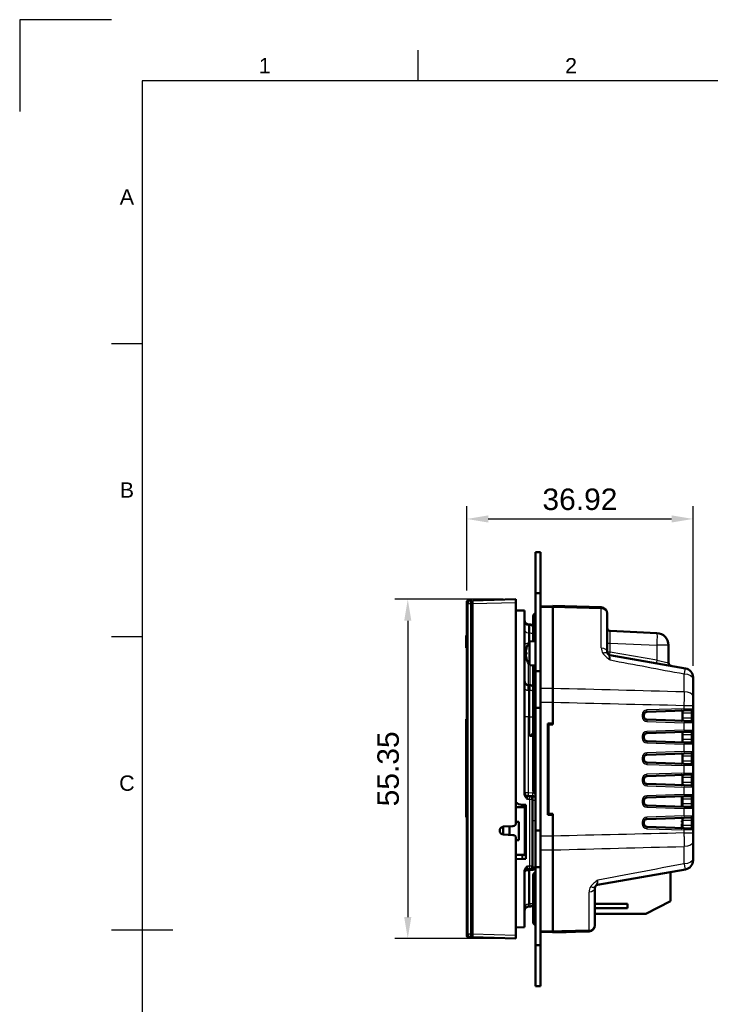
# Model space of a CAD drawing. Header units: millimetres. Extents: x 0 to 420, y 0 to 297.
# Tile 2 of 11: x 0 to 113, y 136 to 297. Entities that reach past the tile are written whole.
import ezdxf
from ezdxf.enums import TextEntityAlignment as Align

# ---------------------------------------------------------------- set-up
doc = ezdxf.new("R2010")
doc.units = ezdxf.units.MM
doc.header["$LTSCALE"] = 0.75
for name, color, linetype, lineweight in [('BORDER', 7, 'Continuous', 25), ('FD_Dimensions', 7, 'Continuous', 25), ('Visible', 7, 'Continuous', 50), ('Visible Narrow', 7, 'Continuous', 25)]:
    doc.layers.add(name, color=color, linetype=linetype, lineweight=lineweight)
doc.styles.add('FusionTitle', font='arial.ttf')
doc.styles.get("Standard").update_dxf_attribs({"font": 'arial.ttf'})
doc.dimstyles.new('Dim-ISO-25', dxfattribs={"dimtxt": 3.5, "dimasz": 3.5, "dimexe": 2.1, "dimexo": 2.1, "dimgap": 1.4, "dimtad": 1, "dimzin": 12, "dimdsep": 46, "dimtxsty": 'Standard', "dimcen": 0, "dimazin": 3, "dimtp": 0.1, "dimtm": 0.1, "dimtfac": 0.714286, "dimtmove": 0, "dimatfit": 3, "dimfxl": 1, "dimtzin": 12, "dimarcsym": 0})

# ---------------------------------------------------------------- blocks, each defined once
blk = doc.blocks.new('ISO_A3_SHEET')
at = {"layer": 'BORDER'}
for p, q in [((65, 292), (65, 287)), ((410, 287), (20, 287)), ((20, 287), (20, 10)), ((15, 244.16666), (20, 244.16666)), ((15, 196.33333), (20, 196.33333)), ((15, 148.5), (25, 148.5))]:
    blk.add_line(p, q, dxfattribs=at)
at = {"layer": 'Defpoints'}
for p, q in [((15, 297), (0, 297)), ((0, 297), (0, 282))]:
    blk.add_line(p, q, dxfattribs=at)
at = {"layer": 'BORDER', "style": 'FusionTitle'}
for s, p in [('1', (40, 289.5)), ('2', (90, 289.5)), ('A', (17.5, 268.08333)), ('B', (17.5, 220.25)), ('C', (17.5, 172.41667))]:
    blk.add_text(s, height=2.5, dxfattribs=at).set_placement(p, align=Align.MIDDLE)
blk = doc.blocks.new('*D12')
at = {"layer": 'Defpoints', "color": 0, "transparency": 16777216}
for p in [(80.997689, 202.413791), (63.343866, 147.065951), (80.997689, 147.065951)]:
    blk.add_point(p, dxfattribs=at)
at = {"layer": 'FD_Dimensions', "color": 0, "lineweight": -2, "transparency": 16777216}
for p, q in [((78.897689, 202.413791), (61.243866, 202.413791)), ((63.343866, 198.913791), (63.343866, 150.565951)), ((78.897689, 147.065951), (61.243866, 147.065951))]:
    blk.add_line(p, q, dxfattribs=at)
at = {"layer": 'FD_Dimensions', "color": 0, "transparency": 16777216}
for points in [[(62.760533, 198.913791), (63.927199, 198.913791), (63.343866, 202.413791)], [(62.760533, 150.565951), (63.927199, 150.565951), (63.343866, 147.065951)]]:
    blk.add_solid(points, dxfattribs=at)
at = {"layer": 'FD_Dimensions', "color": 0, "transparency": 16777216, "insert": (60.155667, 174.739871), "char_height": 3.5, "attachment_point": 5, "rotation": 90}
blk.add_mtext('55.35', dxfattribs=at)
blk = doc.blocks.new('*D13')
at = {"layer": 'Defpoints', "color": 0, "transparency": 16777216}
for p in [(109.901967, 215.523723), (72.986689, 201.727821), (109.901967, 189.428718)]:
    blk.add_point(p, dxfattribs=at)
at = {"layer": 'FD_Dimensions', "color": 0, "lineweight": -2, "transparency": 16777216}
for p, q in [((72.986689, 203.827821), (72.986689, 217.623723)), ((109.901967, 191.528718), (109.901967, 217.623723)), ((76.486689, 215.523723), (106.401967, 215.523723))]:
    blk.add_line(p, q, dxfattribs=at)
at = {"layer": 'FD_Dimensions', "color": 0, "transparency": 16777216}
for points in [[(76.486689, 216.107056), (76.486689, 214.94039), (72.986689, 215.523723)], [(106.401967, 216.107056), (106.401967, 214.94039), (109.901967, 215.523723)]]:
    blk.add_solid(points, dxfattribs=at)
at = {"layer": 'FD_Dimensions', "color": 0, "transparency": 16777216, "insert": (91.444328, 218.711922), "char_height": 3.5, "attachment_point": 5}
blk.add_mtext('36.92', dxfattribs=at)

msp = doc.modelspace()

# ---------------------------------------------------------------- linework, layer by layer
at = {"layer": 'Visible', "extrusion": (-1, -2e-16, 2.967e-13)}
for p, q in [((85.002, 210.09), (84.202, 210.09)), ((84.202, 210.09), (84.202, 203.39)), ((85.002, 203.39), (85.002, 210.09)), ((85.002, 203.39), (84.202, 203.39)), ((84.202, 203.39), (84.202, 190.69)), ((85.002, 190.69), (85.002, 203.39)), ((72.987, 201.728), (72.987, 202.028)), ((72.987, 201.728), (72.987, 147.752)), ((73.587, 202.228), (73.187, 202.228)), ((73.787, 202.028), (73.787, 201.728)), ((73.787, 147.752), (73.787, 201.728)), ((73.798, 202.24), (73.797, 202.24)), ((73.797, 201.74), (73.797, 202.24)), ((73.797, 147.74), (73.797, 201.74)), ((73.798, 202.24), (73.798, 201.74)), ((73.798, 201.74), (73.798, 147.74)), ((80.998, 202.414), (73.898, 202.228)), ((73.898, 201.728), (73.898, 202.228)), ((73.898, 201.728), (73.898, 147.752)), ((80.998, 202.414), (80.998, 201.914)), ((80.998, 165.88), (80.998, 201.914)), ((87.002, 201.308), (85.002, 201.256)), ((87.002, 201.321), (87.002, 201.13)), ((87.002, 201.13), (87.002, 187.863)), ((82.398, 200.576), (80.998, 200.612)), ((82.398, 200.576), (82.398, 170.677)), ((83.802, 199.625), (83.802, 199.475)), ((83.802, 197.766), (83.802, 199.475)), ((95.902, 200.018), (95.902, 200.114)), ((95.902, 200.018), (95.902, 193.81)), ((83.067, 198.32), (83.25, 198.312)), ((83.802, 197.766), (83.802, 195.719)), ((72.987, 196.489), (72.887, 196.489)), ((72.887, 196.469), (72.887, 196.489)), ((72.987, 196.469), (72.887, 196.469)), ((72.887, 196.411), (72.887, 196.469)), ((72.987, 196.411), (72.887, 196.411)), ((72.887, 196.319), (72.887, 196.411)), ((72.987, 196.319), (72.887, 196.319)), ((72.887, 196.197), (72.887, 196.319)), ((72.987, 196.197), (72.887, 196.197)), ((72.887, 196.049), (72.887, 196.197)), ((72.987, 196.049), (72.887, 196.049)), ((72.887, 195.879), (72.887, 196.049)), ((103.989, 196.91), (96.38, 197.242)), ((72.987, 195.879), (72.887, 195.879)), ((72.887, 195.691), (72.887, 195.879)), ((72.987, 195.691), (72.887, 195.691)), ((72.887, 195.49), (72.887, 195.691)), ((72.987, 195.49), (72.887, 195.49)), ((72.887, 195.288), (72.887, 195.49)), ((72.987, 195.288), (72.887, 195.288)), ((72.887, 195.1), (72.887, 195.288)), ((72.987, 195.1), (72.887, 195.1)), ((72.887, 194.93), (72.887, 195.1)), ((72.987, 194.93), (72.887, 194.93)), ((72.887, 194.782), (72.887, 194.93)), ((72.987, 194.782), (72.887, 194.782)), ((72.887, 194.66), (72.887, 194.782)), ((72.987, 194.66), (72.887, 194.66)), ((72.887, 194.568), (72.887, 194.66)), ((72.987, 194.568), (72.887, 194.568)), ((72.887, 194.51), (72.887, 194.568)), ((72.987, 194.51), (72.887, 194.51)), ((72.887, 194.49), (72.887, 194.51)), ((72.987, 194.49), (72.887, 194.49)), ((82.74, 194.51), (82.74, 194.508)), ((83.239, 195.506), (84.202, 195.59)), ((83.239, 191.674), (83.239, 195.506)), ((83.802, 195.719), (83.802, 195.555)), ((105.902, 192.046), (105.902, 194.912)), ((82.74, 193.733), (82.74, 193.447)), ((96.315, 193.317), (108.662, 191.14)), ((82.74, 192.672), (82.74, 192.67)), ((83.239, 191.674), (84.202, 191.59)), ((83.802, 191.625), (83.802, 190.393)), ((83.802, 190.393), (83.802, 189.712)), ((83.802, 187.098), (83.802, 189.712)), ((84.202, 184.69), (84.202, 190.69)), ((84.202, 190.69), (85.002, 190.69)), ((85.002, 190.69), (85.002, 184.69)), ((109.902, 189.663), (109.902, 189.429)), ((83.067, 188.397), (83.067, 187.528)), ((83.067, 188.397), (83.25, 188.389)), ((109.902, 189.429), (109.902, 186.641)), ((83.802, 185.61), (83.802, 187.098)), ((109.902, 185.102), (109.902, 186.641)), ((83.802, 185.61), (83.802, 171.221)), ((87.002, 181.97), (87.002, 185.609)), ((109.902, 184.606), (109.902, 185.102)), ((85.002, 184.69), (84.202, 184.69)), ((84.202, 184.69), (84.202, 164.69)), ((85.002, 164.69), (85.002, 184.69)), ((101.902, 183.279), (101.902, 183.555)), ((102.385, 184.054), (108.433, 184.265)), ((108.202, 183.817), (108.202, 184.004)), ((108.202, 183.017), (108.202, 183.817)), ((109.612, 184.307), (108.433, 184.265)), ((109.902, 183.817), (109.902, 184.606)), ((109.902, 183.017), (109.902, 183.817)), ((72.987, 182.874), (72.887, 182.874)), ((72.887, 166.875), (72.887, 182.874)), ((86.202, 182.155), (87.002, 182.155)), ((86.202, 167.225), (86.202, 182.155)), ((86.302, 181.917), (86.202, 181.917)), ((87.002, 181.97), (86.302, 181.94)), ((86.302, 181.94), (86.302, 167.44)), ((108.433, 182.568), (102.385, 182.779)), ((108.202, 182.829), (108.202, 183.017)), ((108.433, 182.568), (109.612, 182.527)), ((109.902, 182.227), (109.902, 183.017)), ((109.902, 181.106), (109.902, 182.227)), ((86.302, 180.457), (86.202, 180.461)), ((101.902, 179.779), (101.902, 180.055)), ((102.385, 180.554), (108.433, 180.765)), ((108.202, 180.317), (108.202, 180.504)), ((108.202, 179.517), (108.202, 180.317)), ((109.612, 180.807), (108.433, 180.765)), ((109.902, 180.317), (109.902, 181.106)), ((109.902, 179.517), (109.902, 180.317)), ((108.433, 179.068), (102.385, 179.279)), ((108.202, 179.329), (108.202, 179.517)), ((108.433, 179.068), (109.612, 179.027)), ((109.902, 178.727), (109.902, 179.517)), ((109.902, 177.606), (109.902, 178.727)), ((102.385, 177.054), (108.433, 177.265)), ((108.202, 176.817), (108.202, 177.004)), ((108.202, 176.017), (108.202, 176.817)), ((109.612, 177.307), (108.433, 177.265)), ((109.902, 176.817), (109.902, 177.606)), ((109.902, 176.017), (109.902, 176.817)), ((101.902, 176.279), (101.902, 176.555)), ((108.433, 175.568), (102.385, 175.779)), ((108.202, 175.829), (108.202, 176.017)), ((108.433, 175.568), (109.612, 175.527)), ((109.902, 175.227), (109.902, 176.017)), ((109.902, 174.106), (109.902, 175.227)), ((102.385, 173.554), (108.433, 173.765)), ((109.612, 173.807), (108.433, 173.765)), ((109.902, 173.317), (109.902, 174.106)), ((101.902, 172.779), (101.902, 173.055)), ((108.433, 172.068), (102.385, 172.279)), ((108.202, 173.317), (108.202, 173.504)), ((108.202, 172.517), (108.202, 173.317)), ((108.202, 172.329), (108.202, 172.517)), ((108.433, 172.068), (109.612, 172.027)), ((109.902, 172.517), (109.902, 173.317)), ((109.902, 171.727), (109.902, 172.517)), ((109.902, 170.606), (109.902, 171.727)), ((109.902, 169.817), (109.902, 170.606)), ((81.937, 168.881), (82.598, 168.853)), ((82.598, 168.853), (82.598, 160.074)), ((83.219, 170.304), (82.876, 170.319)), ((83.219, 170.304), (83.728, 170.282)), ((83.698, 158.875), (83.698, 169.804)), ((86.202, 169.019), (86.302, 169.023)), ((101.902, 169.279), (101.902, 169.555)), ((102.385, 170.054), (108.433, 170.265)), ((108.433, 168.568), (102.385, 168.779)), ((108.102, 170.108), (108.102, 170.243)), ((108.197, 170.108), (108.102, 170.108)), ((108.102, 169.31), (108.102, 170.108)), ((108.202, 169.31), (108.102, 169.31)), ((108.102, 168.591), (108.102, 169.31)), ((108.202, 169.817), (108.202, 170.004)), ((108.202, 169.017), (108.202, 169.817)), ((108.202, 168.829), (108.202, 169.017)), ((109.612, 170.307), (108.433, 170.265)), ((109.902, 169.017), (109.902, 169.817)), ((109.902, 168.227), (109.902, 169.017)), ((80.998, 168.489), (82.448, 168.489)), ((82.448, 160.719), (82.448, 168.489)), ((86.202, 167.463), (86.302, 167.463)), ((87.002, 167.225), (86.202, 167.225)), ((86.302, 167.44), (87.002, 167.409)), ((87.002, 163.77), (87.002, 167.409)), ((108.433, 168.568), (109.612, 168.527)), ((109.902, 167.106), (109.902, 168.227)), ((72.987, 166.875), (72.887, 166.875)), ((80.998, 166.104), (81.448, 166.104)), ((81.448, 166.104), (81.448, 163.104)), ((101.902, 165.779), (101.902, 166.055)), ((102.385, 166.554), (108.433, 166.765)), ((108.202, 166.287), (108.102, 166.287)), ((108.102, 166.026), (108.102, 166.287)), ((108.202, 166.026), (108.102, 166.026)), ((108.202, 165.747), (108.102, 165.747)), ((108.102, 165.338), (108.102, 165.747)), ((108.202, 166.317), (108.202, 166.504)), ((108.202, 165.517), (108.202, 166.317)), ((108.202, 165.329), (108.202, 165.517)), ((109.612, 166.807), (108.433, 166.765)), ((109.902, 166.317), (109.902, 167.106)), ((109.902, 165.517), (109.902, 166.317)), ((109.902, 164.727), (109.902, 165.517)), ((78.898, 165.306), (78.898, 164.022)), ((78.898, 165.306), (78.898, 164.022)), ((78.969, 165.313), (80.519, 165.381)), ((80.519, 163.947), (78.969, 164.014)), ((79.948, 163.972), (79.948, 165.356)), ((84.202, 158.69), (84.202, 164.69)), ((84.202, 164.69), (85.002, 164.69)), ((85.002, 164.69), (85.002, 158.69)), ((108.433, 165.068), (102.385, 165.279)), ((108.102, 165.091), (108.102, 165.338)), ((108.433, 165.068), (109.612, 165.027)), ((109.902, 164.278), (109.902, 164.727)), ((109.902, 162.738), (109.902, 164.278)), ((80.998, 147.566), (80.998, 163.447)), ((81.448, 163.104), (80.998, 163.104)), ((82.448, 163.365), (82.598, 163.365)), ((109.902, 162.738), (109.902, 160.053)), ((80.998, 160.719), (82.448, 160.719)), ((82.448, 161.865), (82.598, 161.865)), ((82.448, 160.865), (82.598, 160.865)), ((87.002, 161.517), (87.002, 148.249)), ((82.598, 160.074), (80.998, 160.004)), ((109.902, 160.053), (109.902, 159.817)), ((82.398, 158.002), (82.398, 148.904)), ((82.876, 158.361), (83.219, 158.376)), ((83.219, 158.376), (83.728, 158.398)), ((85.002, 158.69), (84.202, 158.69)), ((84.202, 158.69), (84.202, 145.99)), ((85.002, 145.99), (85.002, 158.69)), ((108.662, 158.34), (94.315, 155.81)), ((106.202, 157.906), (106.202, 153.174)), ((83.802, 149.905), (83.802, 157.339)), ((93.902, 155.317), (93.902, 149.309)), ((93.902, 152.69), (99.202, 152.69)), ((99.202, 151.99), (99.202, 152.69)), ((102.202, 151.09), (106.202, 153.174)), ((83.067, 152.259), (83.25, 152.267)), ((93.902, 151.99), (99.202, 151.99)), ((102.202, 151.09), (93.902, 151.09)), ((83.802, 149.905), (83.802, 149.755)), ((82.398, 148.904), (80.998, 148.867)), ((85.002, 148.124), (87.002, 148.072)), ((87.002, 148.249), (87.002, 148.058)), ((93.902, 149.309), (93.902, 149.213)), ((72.987, 147.452), (72.987, 147.752)), ((73.187, 147.252), (73.587, 147.252)), ((73.787, 147.752), (73.787, 147.452)), ((73.797, 147.24), (73.797, 147.74)), ((73.798, 147.24), (73.797, 147.24)), ((73.798, 147.74), (73.798, 147.24)), ((73.898, 147.252), (73.898, 147.752)), ((73.898, 147.252), (80.998, 147.066)), ((80.998, 147.566), (80.998, 147.066)), ((85.002, 145.99), (84.202, 145.99)), ((84.202, 145.99), (84.202, 139.29)), ((85.002, 139.29), (85.002, 145.99)), ((85.002, 139.29), (84.202, 139.29))]:
    msp.add_line(p, q, dxfattribs=at)
at = {"layer": 'Visible', "extrusion": (0, -2e-16, -1)}
for centre, radius, start, end in [((-73.187, 202.028), 0.2, 0, 90), ((-94.902, 200.114), 1, 91.5, 180), ((-84.302, 199.625), 0.5, 0, 78.46304), ((-83.098, 199.02), 0.7, 272.5, 0), ((-82.802, 194.51), 0.062, 0, 17.0421), ((-85.802, 193.59), 3.2, 17.0421, 36.77442), ((-82.802, 192.67), 0.062, 342.9579, 0), ((-85.802, 193.59), 3.2, 323.22558, 342.9579), ((-102.402, 183.555), 0.5, 0, 88), ((-102.402, 183.279), 0.5, 272, 0), ((-109.602, 182.227), 0.3, 92, 180), ((-102.402, 180.055), 0.5, 0, 88), ((-102.402, 179.779), 0.5, 272, 0), ((-109.602, 178.727), 0.3, 92, 180), ((-102.402, 176.555), 0.5, 0, 88), ((-102.402, 176.279), 0.5, 272, 0), ((-109.602, 175.227), 0.3, 92, 180), ((-102.402, 173.055), 0.5, 0, 88), ((-102.402, 172.779), 0.5, 272, 0), ((-109.602, 171.727), 0.3, 92, 180), ((-84.302, 171.221), 0.5, 281.53696, 0), ((-102.402, 169.555), 0.5, 0, 88), ((-102.402, 169.279), 0.5, 272, 0), ((-109.602, 168.227), 0.3, 92, 180), ((-80.498, 165.88), 0.5, 180, 267.5), ((-102.402, 166.055), 0.5, 0, 88), ((-102.402, 165.779), 0.5, 272, 0), ((-78.998, 164.664), 0.65, 272.5, 87.5), ((-80.498, 163.447), 0.5, 92.5, 180), ((-109.602, 164.727), 0.3, 92, 180), ((-82.098, 163.585), 0.5, 180, 206.15901), ((-84.302, 157.339), 0.5, 0, 78.46304), ((-94.402, 155.317), 0.5, 35.58725, 80), ((-83.198, 153.466), 1.2, 239.76387, 267.5)]:
    msp.add_arc(centre, radius, start, end, dxfattribs=at)
at = {"layer": 'Visible'}
for centre, radius, start, end in [((73.587, 202.028), 0.2, 0, 90), ((83.198, 197.113), 1.2, 59.76387, 87.5), ((96.402, 197.742), 0.5, 180, 267.5), ((103.902, 194.912), 2, 0, 87.5), ((96.402, 193.81), 0.5, 179.99967, 214.67137), ((96.402, 193.81), 0.5, 214.67103, 260), ((106.402, 192.046), 0.5, 180, 260), ((84.302, 190.393), 0.5, 101.54362, 179.97829), ((108.402, 189.663), 1.5, 0, 80), ((83.098, 189.096), 0.7, 180.00119, 267.50006), ((83.198, 187.191), 1.199, 59.74907, 87.50323), ((109.602, 184.606), 0.3, 272, 0), ((109.602, 181.106), 0.3, 272, 0), ((109.602, 177.606), 0.3, 272, 0), ((109.602, 174.106), 0.3, 272, 0), ((82.898, 170.819), 0.5, 180, 267.5), ((109.602, 170.606), 0.3, 272, 0), ((81.998, 170.28), 1.4, 224.41531, 267.5), ((83.198, 169.804), 0.5, 0, 87.5), ((83.698, 169.582), 0.7, 43.91275, 87.5), ((109.602, 167.106), 0.3, 272, 0), ((108.402, 159.817), 1.5, 280, 360), ((82.898, 157.861), 0.5, 92.5, 180), ((83.198, 158.875), 0.5, 272.5, 0), ((83.698, 159.097), 0.7, 272.5, 316.08726), ((94.402, 155.317), 0.5, 144.41204, 180.00077), ((83.098, 151.56), 0.7, 92.5, 180), ((84.302, 149.755), 0.5, 180, 258.46304), ((92.902, 149.213), 1, 271.5, 0), ((73.187, 147.452), 0.2, 180, 270), ((73.587, 147.452), 0.2, 270, 0)]:
    msp.add_arc(centre, radius, start, end, dxfattribs=at)
at = {"layer": 'Visible', "extrusion": (0, -2e-16, -1)}
for centre, major_axis, ratio, start_param, end_param in [((85.792, 193.588), (-0.532, 3.154), 0.9960862, -1.3133632, -1.10973), ((85.792, 193.48), (-3.186, 0.279), 0.0147005, -0.2946114, -0.0909782), ((85.792, 193.7), (3.186, 0.279), 0.0147005, 3.2325708, 3.436204), ((85.792, 193.591), (0.532, 3.154), 0.9960862, 4.2513226, 4.4549558)]:
    msp.add_ellipse(centre, major_axis=major_axis, ratio=ratio, start_param=start_param, end_param=end_param, dxfattribs=at)
at = {"layer": 'Visible', "extrusion": (3e-16, -2e-16, -1)}
for centre, major_axis, start_param, end_param in [((82.631, 193.882), (0.012, 0.129), 3.155787, 4.6813553), ((82.631, 193.298), (-0.012, 0.129), -1.539763, -0.0141947)]:
    msp.add_ellipse(centre, major_axis=major_axis, ratio=0.0908448, start_param=start_param, end_param=end_param, dxfattribs=at)
at = {"layer": 'Visible'}
for points in [[(94.928, 201.114), (92.286, 201.183), (89.644, 201.252), (87.002, 201.321)], [(87.002, 148.058), (88.977, 148.11), (90.953, 148.162), (92.928, 148.214)]]:
    msp.add_open_spline(points, degree=3, dxfattribs=at)
for points, knots in [([(87.002, 187.863), (87.002, 187.731), (87.002, 187.596), (87.002, 187.458), (87.002, 187.321), (87.002, 187.181), (87.002, 187.039), (87.002, 187.002), (87.002, 186.966), (87.002, 186.93), (87.002, 186.876), (87.002, 186.822), (87.002, 186.768), (87.002, 186.624), (87.002, 186.478), (87.002, 186.332), (87.002, 186.185), (87.002, 186.038), (87.002, 185.89), (87.002, 185.797), (87.002, 185.703), (87.002, 185.609)], [0, 0, 0, 0, 0.04443859, 0.04443859, 0.04443859, 0.08893574, 0.08893574, 0.08893574, 0.10031032, 0.10031032, 0.10031032, 0.11701552, 0.11701552, 0.11701552, 0.16148868, 0.16148868, 0.16148868, 0.2059704, 0.2059704, 0.2059704, 0.23403706, 0.23403706, 0.23403706, 0.23403706]), ([(108.202, 184.004), (108.202, 184.006), (108.202, 184.008), (108.202, 184.071), (108.199, 184.124), (108.179, 184.183), (108.169, 184.201), (108.14, 184.228), (108.122, 184.237), (108.08, 184.249), (108.053, 184.251), (108.017, 184.251), (108.01, 184.251), (108.004, 184.25)], [-0.283316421, -0.283316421, -0.283316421, -0.283316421, -0.28266294, -0.28266294, -0.263208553, -0.263208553, -0.25325071, -0.25325071, -0.243292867, -0.243292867, -0.231803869, -0.231803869, -0.229340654, -0.229340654, -0.229340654, -0.229340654]), ([(108.004, 182.583), (108.01, 182.583), (108.017, 182.583), (108.053, 182.583), (108.08, 182.585), (108.122, 182.597), (108.14, 182.606), (108.169, 182.633), (108.179, 182.65), (108.199, 182.709), (108.202, 182.762), (108.202, 182.825), (108.202, 182.827), (108.202, 182.829)], [-0.374893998, -0.374893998, -0.374893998, -0.374893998, -0.372430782, -0.372430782, -0.360941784, -0.360941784, -0.350983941, -0.350983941, -0.341026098, -0.341026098, -0.321571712, -0.321571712, -0.320918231, -0.320918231, -0.320918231, -0.320918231]), ([(108.202, 180.504), (108.202, 180.506), (108.202, 180.508), (108.202, 180.571), (108.199, 180.624), (108.179, 180.683), (108.169, 180.701), (108.14, 180.728), (108.122, 180.737), (108.08, 180.749), (108.053, 180.751), (108.017, 180.751), (108.01, 180.751), (108.004, 180.75)], [-0.283316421, -0.283316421, -0.283316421, -0.283316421, -0.28266294, -0.28266294, -0.263208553, -0.263208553, -0.25325071, -0.25325071, -0.243292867, -0.243292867, -0.231803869, -0.231803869, -0.229340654, -0.229340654, -0.229340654, -0.229340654]), ([(108.004, 179.083), (108.01, 179.083), (108.017, 179.083), (108.053, 179.083), (108.08, 179.085), (108.122, 179.097), (108.14, 179.106), (108.169, 179.133), (108.179, 179.15), (108.199, 179.209), (108.202, 179.262), (108.202, 179.325), (108.202, 179.327), (108.202, 179.329)], [-0.374893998, -0.374893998, -0.374893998, -0.374893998, -0.372430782, -0.372430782, -0.360941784, -0.360941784, -0.350983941, -0.350983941, -0.341026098, -0.341026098, -0.321571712, -0.321571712, -0.320918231, -0.320918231, -0.320918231, -0.320918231]), ([(108.202, 177.004), (108.202, 177.006), (108.202, 177.008), (108.202, 177.071), (108.199, 177.124), (108.179, 177.183), (108.169, 177.201), (108.14, 177.228), (108.122, 177.237), (108.08, 177.249), (108.053, 177.251), (108.017, 177.251), (108.01, 177.251), (108.004, 177.25)], [-0.283316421, -0.283316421, -0.283316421, -0.283316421, -0.28266294, -0.28266294, -0.263208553, -0.263208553, -0.25325071, -0.25325071, -0.243292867, -0.243292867, -0.231803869, -0.231803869, -0.229340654, -0.229340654, -0.229340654, -0.229340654]), ([(108.004, 175.583), (108.01, 175.583), (108.017, 175.583), (108.053, 175.583), (108.08, 175.585), (108.122, 175.597), (108.14, 175.606), (108.169, 175.633), (108.179, 175.65), (108.199, 175.709), (108.202, 175.762), (108.202, 175.825), (108.202, 175.827), (108.202, 175.829)], [-0.374893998, -0.374893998, -0.374893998, -0.374893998, -0.372430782, -0.372430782, -0.360941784, -0.360941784, -0.350983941, -0.350983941, -0.341026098, -0.341026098, -0.321571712, -0.321571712, -0.320918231, -0.320918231, -0.320918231, -0.320918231]), ([(108.202, 173.504), (108.202, 173.506), (108.202, 173.508), (108.202, 173.571), (108.199, 173.624), (108.179, 173.683), (108.169, 173.701), (108.14, 173.728), (108.122, 173.737), (108.08, 173.749), (108.053, 173.751), (108.017, 173.751), (108.01, 173.751), (108.004, 173.75)], [-0.283316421, -0.283316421, -0.283316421, -0.283316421, -0.28266294, -0.28266294, -0.263208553, -0.263208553, -0.25325071, -0.25325071, -0.243292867, -0.243292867, -0.231803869, -0.231803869, -0.229340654, -0.229340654, -0.229340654, -0.229340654]), ([(108.004, 172.083), (108.01, 172.083), (108.017, 172.083), (108.053, 172.083), (108.08, 172.085), (108.122, 172.097), (108.14, 172.106), (108.169, 172.133), (108.179, 172.15), (108.199, 172.209), (108.202, 172.262), (108.202, 172.325), (108.202, 172.327), (108.202, 172.329)], [-0.374893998, -0.374893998, -0.374893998, -0.374893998, -0.372430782, -0.372430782, -0.360941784, -0.360941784, -0.350983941, -0.350983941, -0.341026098, -0.341026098, -0.321571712, -0.321571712, -0.320918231, -0.320918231, -0.320918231, -0.320918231]), ([(82.398, 170.677), (82.398, 170.614), (82.406, 170.531), (82.473, 170.337), (82.515, 170.261), (82.646, 170.06), (82.763, 169.942), (82.883, 169.82), (82.884, 169.819), (82.885, 169.819)], [0.000001, 0.000001, 0.000001, 0.000001, 0.018952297, 0.018952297, 0.035739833, 0.035739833, 0.076847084, 0.076847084, 0.077108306, 0.077108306, 0.077108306, 0.077108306]), ([(108.202, 170.004), (108.202, 170.006), (108.202, 170.008), (108.202, 170.071), (108.199, 170.124), (108.179, 170.183), (108.169, 170.201), (108.14, 170.228), (108.122, 170.237), (108.08, 170.249), (108.053, 170.251), (108.017, 170.251), (108.01, 170.251), (108.004, 170.25)], [-0.283316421, -0.283316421, -0.283316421, -0.283316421, -0.28266294, -0.28266294, -0.263208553, -0.263208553, -0.25325071, -0.25325071, -0.243292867, -0.243292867, -0.231803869, -0.231803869, -0.229340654, -0.229340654, -0.229340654, -0.229340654]), ([(108.004, 168.583), (108.01, 168.583), (108.017, 168.583), (108.053, 168.583), (108.08, 168.585), (108.122, 168.597), (108.14, 168.606), (108.169, 168.633), (108.179, 168.65), (108.199, 168.709), (108.202, 168.762), (108.202, 168.825), (108.202, 168.827), (108.202, 168.829)], [-0.374893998, -0.374893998, -0.374893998, -0.374893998, -0.372430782, -0.372430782, -0.360941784, -0.360941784, -0.350983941, -0.350983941, -0.341026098, -0.341026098, -0.321571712, -0.321571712, -0.320918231, -0.320918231, -0.320918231, -0.320918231]), ([(108.202, 166.504), (108.202, 166.506), (108.202, 166.508), (108.202, 166.571), (108.199, 166.624), (108.179, 166.683), (108.169, 166.701), (108.14, 166.728), (108.122, 166.737), (108.08, 166.749), (108.053, 166.751), (108.017, 166.751), (108.01, 166.751), (108.004, 166.75)], [-0.283316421, -0.283316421, -0.283316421, -0.283316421, -0.28266294, -0.28266294, -0.263208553, -0.263208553, -0.25325071, -0.25325071, -0.243292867, -0.243292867, -0.231803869, -0.231803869, -0.229340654, -0.229340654, -0.229340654, -0.229340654]), ([(108.004, 165.083), (108.01, 165.083), (108.017, 165.083), (108.053, 165.083), (108.08, 165.085), (108.122, 165.097), (108.14, 165.106), (108.169, 165.133), (108.179, 165.15), (108.199, 165.209), (108.202, 165.262), (108.202, 165.325), (108.202, 165.327), (108.202, 165.329)], [-0.374893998, -0.374893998, -0.374893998, -0.374893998, -0.372430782, -0.372430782, -0.360941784, -0.360941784, -0.350983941, -0.350983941, -0.341026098, -0.341026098, -0.321571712, -0.321571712, -0.320918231, -0.320918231, -0.320918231, -0.320918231]), ([(87.002, 163.77), (87.002, 163.622), (87.002, 163.474), (87.002, 163.327), (87.002, 163.179), (87.002, 163.032), (87.002, 162.887), (87.002, 162.849), (87.002, 162.812), (87.002, 162.775), (87.002, 162.72), (87.002, 162.666), (87.002, 162.612), (87.002, 162.468), (87.002, 162.325), (87.002, 162.185), (87.002, 162.045), (87.002, 161.906), (87.002, 161.771), (87.002, 161.685), (87.002, 161.6), (87.002, 161.517)], [0, 0, 0, 0, 0.04445036, 0.04445036, 0.04445036, 0.08894492, 0.08894492, 0.08894492, 0.10031636, 0.10031636, 0.10031636, 0.11702164, 0.11702164, 0.11702164, 0.1614984, 0.1614984, 0.1614984, 0.20596831, 0.20596831, 0.20596831, 0.23403774, 0.23403774, 0.23403774, 0.23403774]), ([(82.885, 158.861), (82.884, 158.86), (82.883, 158.86), (82.761, 158.736), (82.645, 158.619), (82.515, 158.418), (82.472, 158.342), (82.407, 158.152), (82.398, 158.069), (82.398, 158.002)], [-0.000324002, -0.000324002, -0.000324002, -0.000324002, 0, 0, 0.051782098, 0.051782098, 0.07298644, 0.07298644, 0.096160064, 0.096160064, 0.096160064, 0.096160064])]:
    msp.add_open_spline(points, degree=3, knots=knots, dxfattribs=at)
at = {"layer": 'Visible Narrow', "extrusion": (-1, -2e-16, 2.967e-13)}
for p, q in [((73.187, 201.728), (72.987, 201.728)), ((73.187, 202.228), (73.187, 201.728)), ((73.187, 147.752), (73.187, 201.728)), ((73.187, 201.728), (73.587, 201.728)), ((73.587, 201.728), (73.587, 202.228)), ((73.587, 201.728), (73.787, 201.728)), ((73.587, 201.728), (73.587, 147.752)), ((73.798, 201.74), (73.797, 201.74)), ((73.898, 201.728), (80.998, 201.914)), ((85.002, 201.064), (87.002, 201.117)), ((94.928, 194.492), (94.928, 200.921)), ((83.067, 198.32), (83.067, 198.146)), ((83.067, 198.146), (83.067, 196.9)), ((83.067, 198.146), (83.25, 198.138)), ((83.25, 198.138), (83.25, 198.312)), ((83.25, 196.893), (83.25, 198.138)), ((83.067, 196.9), (83.067, 195.251)), ((83.067, 196.9), (83.25, 196.893)), ((83.25, 195.507), (83.25, 196.893)), ((82.742, 194.528), (82.742, 194.517)), ((95.902, 195.244), (96.38, 195.244)), ((96.38, 193.81), (96.38, 195.244)), ((96.38, 195.244), (103.989, 194.912)), ((105.902, 194.912), (103.989, 194.912)), ((103.989, 194.912), (103.989, 192.468)), ((82.742, 193.733), (82.742, 193.447)), ((96.38, 193.81), (95.902, 193.81)), ((103.989, 192.468), (96.38, 193.81)), ((82.742, 192.663), (82.742, 192.652)), ((83.067, 188.397), (83.067, 191.928)), ((83.25, 191.673), (83.25, 188.389)), ((103.989, 192.468), (105.902, 192.046)), ((108.441, 187.301), (108.441, 190.242)), ((83.067, 187.528), (83.067, 183.242)), ((83.067, 187.528), (83.25, 187.524)), ((83.25, 183.242), (83.25, 187.524)), ((87.002, 187.86), (85.002, 187.833)), ((84.202, 185.61), (83.802, 185.61)), ((85.002, 185.61), (86.202, 185.608)), ((86.202, 185.608), (87.002, 185.607)), ((108.428, 185.102), (108.428, 184.565)), ((108.428, 185.102), (109.902, 185.102)), ((83.067, 183.242), (82.398, 183.242)), ((83.067, 170.81), (83.067, 183.242)), ((83.067, 183.242), (83.25, 183.242)), ((83.25, 183.242), (83.802, 183.242)), ((83.25, 180.09), (83.25, 183.242)), ((101.607, 183.555), (101.607, 183.279)), ((101.607, 183.555), (101.902, 183.555)), ((101.607, 183.279), (101.902, 183.279)), ((108.428, 184.565), (102.379, 184.354)), ((109.612, 183.817), (108.202, 183.817)), ((108.428, 184.565), (109.902, 184.606)), ((109.612, 184.307), (109.612, 183.817)), ((109.902, 183.817), (109.612, 183.817)), ((109.612, 183.817), (109.612, 183.017)), ((102.379, 182.479), (108.428, 182.268)), ((109.612, 183.017), (108.202, 183.017)), ((108.428, 182.268), (108.428, 181.065)), ((109.902, 182.227), (108.428, 182.268)), ((109.902, 183.017), (109.612, 183.017)), ((109.612, 183.017), (109.612, 182.527)), ((83.25, 180.09), (83.802, 180.066)), ((101.607, 180.055), (101.607, 179.779)), ((101.607, 180.055), (101.902, 180.055)), ((108.428, 181.065), (102.379, 180.854)), ((109.612, 180.317), (108.202, 180.317)), ((108.428, 181.065), (109.902, 181.106)), ((109.612, 180.807), (109.612, 180.317)), ((109.902, 180.317), (109.612, 180.317)), ((109.612, 180.317), (109.612, 179.517)), ((86.202, 179.962), (86.302, 179.957)), ((101.607, 179.779), (101.902, 179.779)), ((102.379, 178.979), (108.428, 178.768)), ((109.612, 179.517), (108.202, 179.517)), ((108.428, 178.768), (108.428, 177.565)), ((109.902, 178.727), (108.428, 178.768)), ((109.902, 179.517), (109.612, 179.517)), ((109.612, 179.517), (109.612, 179.027)), ((108.428, 177.565), (102.379, 177.354)), ((109.612, 176.817), (108.202, 176.817)), ((108.428, 177.565), (109.902, 177.606)), ((109.612, 177.307), (109.612, 176.817)), ((109.902, 176.817), (109.612, 176.817)), ((109.612, 176.817), (109.612, 176.017)), ((101.607, 176.555), (101.607, 176.279)), ((101.607, 176.555), (101.902, 176.555)), ((101.607, 176.279), (101.902, 176.279)), ((102.379, 175.479), (108.428, 175.268)), ((109.612, 176.017), (108.202, 176.017)), ((108.428, 175.268), (108.428, 174.065)), ((109.902, 175.227), (108.428, 175.268)), ((109.902, 176.017), (109.612, 176.017)), ((109.612, 176.017), (109.612, 175.527)), ((108.428, 174.065), (102.379, 173.854)), ((108.428, 174.065), (109.902, 174.106)), ((109.612, 173.807), (109.612, 173.317)), ((101.607, 173.055), (101.607, 172.779)), ((101.607, 173.055), (101.902, 173.055)), ((101.607, 172.779), (101.902, 172.779)), ((102.379, 171.979), (108.428, 171.768)), ((109.612, 173.317), (108.202, 173.317)), ((109.612, 172.517), (108.202, 172.517)), ((109.902, 173.317), (109.612, 173.317)), ((109.612, 173.317), (109.612, 172.517)), ((109.902, 172.517), (109.612, 172.517)), ((109.612, 172.517), (109.612, 172.027)), ((83.067, 170.81), (82.398, 170.819)), ((83.728, 170.781), (83.067, 170.81)), ((83.802, 171.221), (84.202, 171.221)), ((108.428, 170.565), (102.379, 170.354)), ((108.428, 171.768), (108.428, 170.565)), ((109.902, 171.727), (108.428, 171.768)), ((108.428, 170.565), (109.902, 170.606)), ((81.937, 168.489), (81.937, 168.881)), ((82.119, 168.873), (82.119, 168.489)), ((82.885, 169.819), (83.211, 169.804)), ((83.211, 169.804), (83.698, 169.804)), ((83.211, 169.804), (83.211, 158.875)), ((83.698, 169.584), (83.728, 169.582)), ((84.202, 169.582), (83.728, 169.582)), ((83.728, 169.582), (83.728, 166.238)), ((86.302, 169.523), (86.202, 169.518)), ((101.607, 169.555), (101.607, 169.279)), ((101.607, 169.555), (101.902, 169.555)), ((101.607, 169.279), (101.902, 169.279)), ((109.612, 169.817), (108.202, 169.817)), ((109.612, 169.017), (108.202, 169.017)), ((109.612, 170.307), (109.612, 169.817)), ((109.902, 169.817), (109.612, 169.817)), ((109.612, 169.817), (109.612, 169.017)), ((109.902, 169.017), (109.612, 169.017)), ((109.612, 169.017), (109.612, 168.527)), ((102.379, 168.479), (108.428, 168.268)), ((108.428, 168.268), (108.428, 167.065)), ((109.902, 168.227), (108.428, 168.268)), ((82.448, 166.238), (82.598, 166.238)), ((83.728, 166.238), (83.698, 166.238)), ((84.202, 166.238), (83.728, 166.238)), ((83.728, 158.663), (83.728, 166.238)), ((101.607, 166.055), (101.902, 166.055)), ((101.607, 166.055), (101.607, 165.779)), ((101.607, 165.779), (101.902, 165.779)), ((108.428, 167.065), (102.379, 166.854)), ((109.612, 166.317), (108.202, 166.317)), ((109.612, 165.517), (108.202, 165.517)), ((108.428, 167.065), (109.902, 167.106)), ((109.612, 166.807), (109.612, 166.317)), ((109.902, 166.317), (109.612, 166.317)), ((109.612, 166.317), (109.612, 165.517)), ((109.902, 165.517), (109.612, 165.517)), ((109.612, 165.517), (109.612, 165.027)), ((102.379, 164.979), (108.428, 164.768)), ((108.202, 165.338), (108.102, 165.338)), ((109.902, 164.727), (108.428, 164.768)), ((108.428, 164.768), (108.428, 164.278)), ((108.428, 164.278), (109.902, 164.278)), ((86.202, 163.772), (85.002, 163.77)), ((87.002, 163.773), (86.202, 163.772)), ((81.937, 160.719), (81.937, 160.045)), ((82.119, 160.053), (82.119, 160.719)), ((85.002, 161.546), (86.202, 161.53)), ((86.202, 161.53), (87.002, 161.519)), ((108.441, 159.245), (108.441, 162.079)), ((83.211, 158.875), (82.885, 158.861)), ((83.067, 158.191), (83.25, 158.199)), ((83.067, 158.191), (83.067, 152.678)), ((83.698, 158.875), (83.211, 158.875)), ((83.25, 152.685), (83.25, 158.199)), ((83.728, 158.663), (83.649, 158.66)), ((92.928, 148.406), (92.928, 154.628)), ((83.25, 152.685), (83.067, 152.678)), ((87.002, 148.263), (85.002, 148.315)), ((72.987, 147.752), (73.187, 147.752)), ((73.587, 147.752), (73.187, 147.752)), ((73.187, 147.752), (73.187, 147.252)), ((73.587, 147.752), (73.787, 147.752)), ((73.587, 147.252), (73.587, 147.752)), ((73.798, 147.74), (73.797, 147.74)), ((80.998, 147.566), (73.898, 147.752))]:
    msp.add_line(p, q, dxfattribs=at)
at = {"layer": 'Visible Narrow', "extrusion": (0, -2e-16, -1)}
for centre, radius, start, end in [((-89.951, 201.018), 4.978, 178.90247, 181.11651), ((-87.96, 148.309), 4.969, 178.88355, 181.09747)]:
    msp.add_arc(centre, radius, start, end, dxfattribs=at)
at = {"layer": 'Visible Narrow'}
for centre, radius, start, end in [((96.519, 194.489), 1.591, 179.91236, 213.63657), ((90.82, 192.427), 5.567, 0.87608, 9.20491), ((102.407, 183.555), 0.8, 92, 180), ((102.407, 183.279), 0.8, 180, 268), ((104.778, 159.424), 29.842, 134.66109, 136.17047), ((102.407, 180.055), 0.8, 92, 180), ((102.407, 179.779), 0.8, 180, 268), ((102.407, 176.555), 0.8, 92, 180), ((102.407, 176.279), 0.8, 180, 268), ((102.407, 173.055), 0.8, 92, 180), ((102.407, 172.779), 0.8, 180, 268), ((83.676, 169.582), 1.2, 63.99776, 87.5), ((102.407, 169.555), 0.8, 92, 180), ((102.407, 169.279), 0.8, 180, 268), ((102.407, 166.055), 0.8, 92, 180), ((102.407, 165.779), 0.8, 180, 268), ((89.111, 156.676), 5.277, 350.55269, 359.16447), ((94.52, 154.63), 1.592, 145.48566, 180.07275)]:
    msp.add_arc(centre, radius, start, end, dxfattribs=at)
at = {"layer": 'Visible Narrow', "extrusion": (0, -2e-16, -1)}
for centre, major_axis, ratio, start_param, end_param in [((94.902, 200.018), (1, 0), 0.9037912, -1.5446164, 0), ((84.302, 199.475), (0.5, 0), 0.9001396, 3.1415927, 4.5110311), ((83.098, 198.783), (0.7, 0), 0.9114284, 1.6144296, 3.1415927), ((84.302, 197.766), (0.5, 0), 0.8380709, 3.1415927, 4.5110311), ((83.098, 197.503), (-0.7, 0), 0.8629085, -1.5271631, 0), ((103.902, 194.912), (0.087, 1.998), 0.043578, 0, 1.5688937), ((94.902, 193.81), (1, 0), 0.6822634, -1.5446164, 0), ((96.402, 193.81), (0.087, 0.492), 0.0429579, 3.1415927, 4.7048145), ((84.302, 189.712), (-0.5, 0), 0.5455614, 0, 1.3694384), ((108.402, 189.429), (1.5, 0), 0.5424571, -1.5446164, 0), ((83.098, 187.814), (-0.7, 0), 0.4089714, -1.5271631, 0), ((108.423, 184.565), (-0.01, 0.3), 0.0174418, 1.5714054, 3.1415927), ((102.374, 182.479), (0.01, 0.3), 0.0174418, 0, 1.5701872), ((108.423, 182.268), (0.01, 0.3), 0.0174418, 0, 1.5701872), ((108.423, 181.065), (-0.01, 0.3), 0.0174418, 1.5714054, 3.1415927), ((102.374, 178.979), (0.01, 0.3), 0.0174418, 0, 1.5701872), ((108.423, 178.768), (0.01, 0.3), 0.0174418, 0, 1.5701872), ((108.423, 177.565), (-0.01, 0.3), 0.0174418, 1.5714054, 3.1415927), ((102.374, 175.479), (0.01, 0.3), 0.0174418, 0, 1.5701872), ((108.423, 175.268), (0.01, 0.3), 0.0174418, 0, 1.5701872), ((108.423, 174.065), (-0.01, 0.3), 0.0174418, 1.5714054, 3.1415927), ((102.374, 171.979), (0.01, 0.3), 0.0174418, 0, 1.5701872), ((108.423, 171.768), (0.01, 0.3), 0.0174418, 0, 1.5701872), ((83.089, 170.81), (0.022, 0.5), 0.043578, 3.1415927, 4.7104863), ((108.423, 170.565), (-0.01, 0.3), 0.0174418, 1.5714054, 3.1415927), ((83.698, 169.582), (0.031, 0.699), 0.043578, 0, 1.5688937), ((102.374, 168.479), (0.01, 0.3), 0.0174418, 0, 1.5701872), ((108.423, 168.268), (0.01, 0.3), 0.0174418, 0, 1.5701872), ((108.423, 167.065), (-0.01, 0.3), 0.0174418, 1.5714054, 3.1415927), ((102.374, 164.979), (0.01, 0.3), 0.0174418, 0, 1.5701872), ((108.423, 164.768), (0.01, 0.3), 0.0174418, 0, 1.5701872), ((82.098, 163.451), (0.5, 0), 0.338989, 0.4170115, 0.5360434), ((108.402, 162.738), (1.5, 0), 0.4398653, 0, 1.5446164), ((108.402, 160.053), (1.5, 0), 0.5387076, 0, 1.5446164), ((83.089, 157.87), (-0.022, 0.5), 0.0202799, -0.8696688, 0), ((83.272, 157.878), (-0.022, 0.5), 0.0202836, -0.8698105, 0), ((83.75, 157.898), (-0.022, 0.5), 0.3814171, -0.8965742, 0), ((83.698, 159.097), (-0.7, 0), 0.6208215, 3.9080146, 4.6687557), ((83.698, 159.097), (-0.031, 0.699), 0.0210929, 2.2415072, 3.1415927), ((92.902, 155.317), (-1, 0), 0.6899895, 3.1415927, 4.686209), ((83.198, 153.715), (1.2, 0), 0.8590978, 1.0430763, 1.5271631)]:
    msp.add_ellipse(centre, major_axis=major_axis, ratio=ratio, start_param=start_param, end_param=end_param, dxfattribs=at)
at = {"layer": 'Visible Narrow'}
for centre, major_axis, ratio, start_param, end_param in [((83.198, 197.046), (1.2, 0), 0.9114284, 1.0430763, 1.5271631), ((83.198, 195.858), (1.2, 0), 0.8629085, 1.0430763, 1.5271631), ((83.098, 195.01), (0.7, 0), 0.2861685, 1.65051, 3.1415927), ((84.302, 195.719), (-0.5, 0), 0.5281211, 0, 0.6296005), ((95.168, 192.956), (0.822, 0.569), 0.5665446, 0, 1.1676789), ((104.011, 192.468), (0.087, 0.492), 0.0429579, 1.5783708, 3.1415927), ((108.403, 189.157), (0.26, 1.983), 0.0608727, -0.0027267, 0.9998909), ((83.198, 187.034), (-1.2, 0), 0.4089714, 4.184669, 4.6687557), ((84.302, 187.098), (-0.5, 0), 0.4506488, -1.3694384, 0), ((108.402, 186.641), (-1.5, 0), 0.4398653, 3.1415927, 4.686209), ((102.374, 184.354), (-0.01, 0.3), 0.0174418, 3.1415927, 4.7117799), ((102.374, 180.854), (-0.01, 0.3), 0.0174418, 3.1415927, 4.7117799), ((102.374, 177.354), (-0.01, 0.3), 0.0174418, 3.1415927, 4.7117799), ((102.374, 173.854), (-0.01, 0.3), 0.0174418, 3.1415927, 4.7117799), ((83.75, 170.781), (0.022, 0.5), 0.043578, 1.572699, 3.1415927), ((102.374, 170.354), (-0.01, 0.3), 0.0174418, 3.1415927, 4.7117799), ((83.198, 169.804), (0.022, 0.5), 0.0261521, -1.5696545, 0), ((102.374, 166.854), (-0.01, 0.3), 0.0174418, 3.1415927, 4.7117799), ((108.402, 160.323), (-0.26, 1.984), 0.0601192, 2.1375195, 3.1442671), ((83.198, 158.875), (-0.022, 0.5), 0.0261521, 3.1415927, 4.7112472), ((84.302, 157.339), (-0.5, 0), 0.6301467, 0, 1.3694384), ((93.182, 156.19), (-0.813, 0.582), 0.5692594, 1.9874446, 3.1415927), ((83.098, 152.077), (0.7, 0), 0.8590978, 1.6144296, 3.1415927), ((84.302, 149.905), (-0.5, 0), 0.9001396, 0, 1.3694384), ((92.902, 149.309), (-1, 0), 0.9039773, 1.5969763, 3.1415927)]:
    msp.add_ellipse(centre, major_axis=major_axis, ratio=ratio, start_param=start_param, end_param=end_param, dxfattribs=at)
at = {"layer": 'Visible Narrow', "extrusion": (-1.2e-15, -2e-16, -1)}
msp.add_ellipse((96.402, 195.239), major_axis=(-0.022, 2.003), ratio=0.0108621, start_param=-1.5683008, end_param=0.0005929, dxfattribs=at)
at = {"layer": 'Visible Narrow', "extrusion": (-8e-16, -4.5e-15, -1)}
msp.add_ellipse((152.098, 181.745), major_axis=(-119.309, 22.585), ratio=0.0020248, start_param=1.0845982, end_param=1.1958015, dxfattribs=at)
at = {"layer": 'Visible Narrow', "extrusion": (3e-16, -2e-16, -1)}
for centre, major_axis, start_param, end_param in [((82.898, 169.818), (-0.022, 0.501), -1.5673866, 0.0022679), ((82.898, 158.862), (0.022, 0.501), 3.1393248, 4.7089793)]:
    msp.add_ellipse(centre, major_axis=major_axis, ratio=0.025954, start_param=start_param, end_param=end_param, dxfattribs=at)
at = {"layer": 'Visible Narrow', "extrusion": (-2e-16, 7e-16, -1)}
msp.add_ellipse((151.414, 167.611), major_axis=(119.352, 22.592), ratio=0.0020114, start_param=1.9394996, end_param=2.0693137, dxfattribs=at)
at = {"layer": 'Visible Narrow', "extrusion": (0, -4e-16, -1)}
msp.add_ellipse((82.935, 157.521), major_axis=(1.811, 0.235), ratio=0.355025, start_param=-1.3497761, end_param=-1.156176, dxfattribs=at)
at = {"layer": 'Visible Narrow', "extrusion": (8.52028e-09, 3.23103e-07, 1)}
msp.add_open_spline([(87.002, 201.13), (89.644, 201.061), (92.286, 200.991), (94.928, 200.921)], degree=3, dxfattribs=at)
at = {"layer": 'Visible Narrow', "extrusion": (9.2246e-12, 1.17103e-11, -1)}
msp.add_open_spline([(95.194, 193.608), (95.251, 193.524), (95.378, 193.36), (95.602, 193.132), (95.85, 192.918), (96.113, 192.714), (96.294, 192.582), (96.386, 192.514), (96.387, 192.513), (96.389, 192.512)], degree=3, knots=[0, 0, 0, 0, 0.03599279, 0.07198559, 0.10797838, 0.14397117, 0.17996397, 0.17996397, 0.18061093, 0.18061093, 0.18061093, 0.18061093], dxfattribs=at)
at = {"layer": 'Visible Narrow'}
for points, knots in [([(96.389, 192.512), (96.388, 192.514), (96.388, 192.516), (96.357, 192.637), (96.297, 192.859), (96.209, 193.119), (96.127, 193.307), (96.052, 193.437), (96.009, 193.498), (95.991, 193.525)], [-0.18061093, -0.18061093, -0.18061093, -0.18061093, -0.17996397, -0.17996397, -0.14397117, -0.10797838, -0.07198559, -0.03599279, 0, 0, 0, 0]), ([(83.25, 188.389), (83.25, 188.389), (83.25, 188.381), (83.25, 188.35), (83.25, 188.314), (83.25, 188.262), (83.25, 188.195), (83.25, 188.098), (83.25, 188.003), (83.25, 187.898), (83.25, 187.782), (83.25, 187.657), (83.25, 187.569), (83.25, 187.524)], [-0.030166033, -0.030166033, -0.030166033, -0.030166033, -0.026524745, -0.02387227, -0.021219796, -0.019893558, -0.015914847, -0.013262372, -0.010609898, -0.007957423, -0.005304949, -0.002652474, 0, 0, 0, 0]), ([(108.441, 187.301), (108.44, 187.106), (108.439, 186.805), (108.437, 186.389), (108.433, 185.861), (108.43, 185.426), (108.428, 185.102)], [-0.15908289, -0.15908289, -0.15908289, -0.15908289, -0.11363064, -0.09090451, -0.06817838, 0, 0, 0, 0]), ([(83.25, 180.09), (83.252, 180.091), (83.254, 180.092), (83.313, 180.112), (83.429, 180.153), (83.601, 180.212), (83.725, 180.255), (83.792, 180.277), (83.802, 180.28)], [-0.21888426, -0.21888426, -0.21888426, -0.21888426, -0.218223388, -0.218223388, -0.196401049, -0.17457871, -0.152756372, -0.148740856, -0.148740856, -0.148740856, -0.148740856]), ([(108.428, 164.278), (108.43, 164.062), (108.432, 163.736), (108.435, 163.307), (108.438, 162.78), (108.44, 162.37), (108.441, 162.079)], [-0.15908289, -0.15908289, -0.15908289, -0.15908289, -0.11363064, -0.09090451, -0.06817838, 0, 0, 0, 0]), ([(82.398, 157.861), (82.398, 157.879), (82.401, 157.897), (82.414, 157.931), (82.422, 157.947), (82.439, 157.97), (82.444, 157.977), (82.46, 157.995), (82.472, 158.007), (82.495, 158.026), (82.506, 158.034), (82.533, 158.053), (82.551, 158.064), (82.584, 158.082), (82.599, 158.09), (82.634, 158.106), (82.656, 158.114), (82.698, 158.13), (82.719, 158.136), (82.758, 158.148), (82.776, 158.152), (82.802, 158.158), (82.808, 158.16), (82.837, 158.166), (82.859, 158.17), (82.886, 158.174), (82.891, 158.175), (82.915, 158.179), (82.935, 158.181), (82.976, 158.186), (82.996, 158.188), (83.034, 158.19), (83.05, 158.191), (83.067, 158.191)], [0, 0, 0, 0, 0.004379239, 0.004379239, 0.008262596, 0.008262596, 0.009982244, 0.009982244, 0.012863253, 0.012863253, 0.014973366, 0.014973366, 0.017856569, 0.017856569, 0.019964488, 0.019964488, 0.022627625, 0.022627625, 0.024955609, 0.024955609, 0.026786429, 0.026786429, 0.02745117, 0.02745117, 0.029537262, 0.029537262, 0.029946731, 0.029946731, 0.031726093, 0.031726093, 0.033501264, 0.033501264, 0.034937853, 0.034937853, 0.034937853, 0.034937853]), ([(83.588, 158.204), (83.634, 158.203), (83.726, 158.209), (83.857, 158.245), (83.977, 158.302), (84.086, 158.38), (84.158, 158.452), (84.194, 158.497), (84.202, 158.507)], [0, 0, 0, 0, 0.02122747, 0.04245495, 0.06368242, 0.08490989, 0.10613737, 0.11232238, 0.11232238, 0.11232238, 0.11232238]), ([(94.389, 156.599), (94.387, 156.598), (94.386, 156.596), (94.295, 156.531), (94.118, 156.402), (93.858, 156.203), (93.614, 155.995), (93.392, 155.772), (93.265, 155.613), (93.208, 155.531)], [-0.00064112, -0.00064112, -0.00064112, -0.00064112, 0, 0, 0.03542215, 0.0708443, 0.10626645, 0.1416886, 0.17711075, 0.17711075, 0.17711075, 0.17711075]), ([(93.995, 155.608), (94.014, 155.635), (94.035, 155.664), (94.058, 155.701), (94.076, 155.729), (94.095, 155.761), (94.115, 155.798), (94.121, 155.809), (94.126, 155.82), (94.132, 155.831), (94.136, 155.839), (94.14, 155.848), (94.144, 155.856), (94.153, 155.876), (94.163, 155.897), (94.173, 155.919), (94.174, 155.923), (94.176, 155.927), (94.178, 155.931), (94.189, 155.958), (94.201, 155.987), (94.213, 156.018), (94.218, 156.031), (94.223, 156.045), (94.228, 156.059), (94.251, 156.122), (94.275, 156.193), (94.299, 156.272), (94.302, 156.284), (94.306, 156.296), (94.31, 156.308), (94.318, 156.338), (94.327, 156.369), (94.336, 156.401), (94.345, 156.432), (94.354, 156.464), (94.363, 156.497), (94.371, 156.53), (94.38, 156.564), (94.389, 156.599)], [-0.17711075, -0.17711075, -0.17711075, -0.17711075, -0.1416886, -0.1416886, -0.1416886, -0.11398998, -0.11398998, -0.11398998, -0.10626645, -0.10626645, -0.10626645, -0.1007153, -0.1007153, -0.1007153, -0.08812751, -0.08812751, -0.08812751, -0.0858424, -0.0858424, -0.0858424, -0.0708443, -0.0708443, -0.0708443, -0.06437778, -0.06437778, -0.06437778, -0.03542215, -0.03542215, -0.03542215, -0.03107348, -0.03107348, -0.03107348, -0.02040539, -0.02040539, -0.02040539, -0.00985627, -0.00985627, -0.00985627, 0.00064112, 0.00064112, 0.00064112, 0.00064112]), ([(83.067, 152.259), (83.067, 152.259), (83.067, 152.277), (83.067, 152.335), (83.067, 152.436), (83.067, 152.562), (83.067, 152.678)], [0, 0, 0, 0, 0.05617125, 0.08425687, 0.11234249, 0.19659936, 0.19659936, 0.19659936, 0.19659936]), ([(83.25, 152.685), (83.25, 152.608), (83.25, 152.506), (83.25, 152.403), (83.25, 152.323), (83.25, 152.276), (83.25, 152.267), (83.25, 152.267)], [-0.09448972, -0.09448972, -0.09448972, -0.09448972, -0.067492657, -0.053994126, -0.040495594, -0.013498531, 0, 0, 0, 0])]:
    msp.add_open_spline(points, degree=3, knots=knots, dxfattribs=at)
for points in [[(108.441, 187.301), (101.295, 187.49), (94.148, 187.678), (87.002, 187.863)], [(92.928, 148.406), (90.953, 148.354), (88.977, 148.301), (87.002, 148.249)]]:
    msp.add_open_spline(points, degree=3, dxfattribs=at)
at = {"layer": 'Visible Narrow', "extrusion": (-3.24109e-11, -1.36707e-09, 1)}
msp.add_open_spline([(87.002, 185.609), (94.144, 185.441), (101.286, 185.272), (108.428, 185.102)], degree=3, dxfattribs=at)
at = {"layer": 'Visible Narrow', "extrusion": (3.24109e-11, -1.36707e-09, -1)}
msp.add_open_spline([(108.428, 164.278), (101.286, 164.108), (94.144, 163.938), (87.002, 163.77)], degree=3, dxfattribs=at)
at = {"layer": 'Visible Narrow', "extrusion": (2.33896e-11, -8.9199e-10, -1)}
msp.add_open_spline([(87.002, 161.517), (94.148, 161.702), (101.295, 161.889), (108.441, 162.079)], degree=3, dxfattribs=at)

# ---------------------------------------------------------------- block references
at = {"layer": 'BORDER'}
msp.add_blockref('ISO_A3_SHEET', (0, 0), dxfattribs=at)

# ---------------------------------------------------------------- dimensions: what is measured, and where the dimension line sits
at = {"layer": 'FD_Dimensions'}
dim = msp.add_linear_dim(base=(109.902, 215.5237), p1=(72.9867, 201.7278), p2=(109.902, 189.4287), dimstyle='Dim-ISO-25', override={"dimlfac": 1, "dimclrd": 0, "dimclre": 0}, dxfattribs=at)
dim.commit()
dim.dimension.update_dxf_attribs({"geometry": '*D13', "text_midpoint": (91.4443, 218.7119)})
dim = msp.add_aligned_dim(p1=(80.998, 202.414), p2=(80.998, 147.066), distance=-17.654, dimstyle='Dim-ISO-25', override={"dimlfac": 1, "dimclrd": 0, "dimclre": 0}, dxfattribs=at)
dim.commit()
dim.dimension.update_dxf_attribs({"geometry": '*D12', "text_midpoint": (60.156, 174.74)})

doc.saveas('drawing.dxf')
